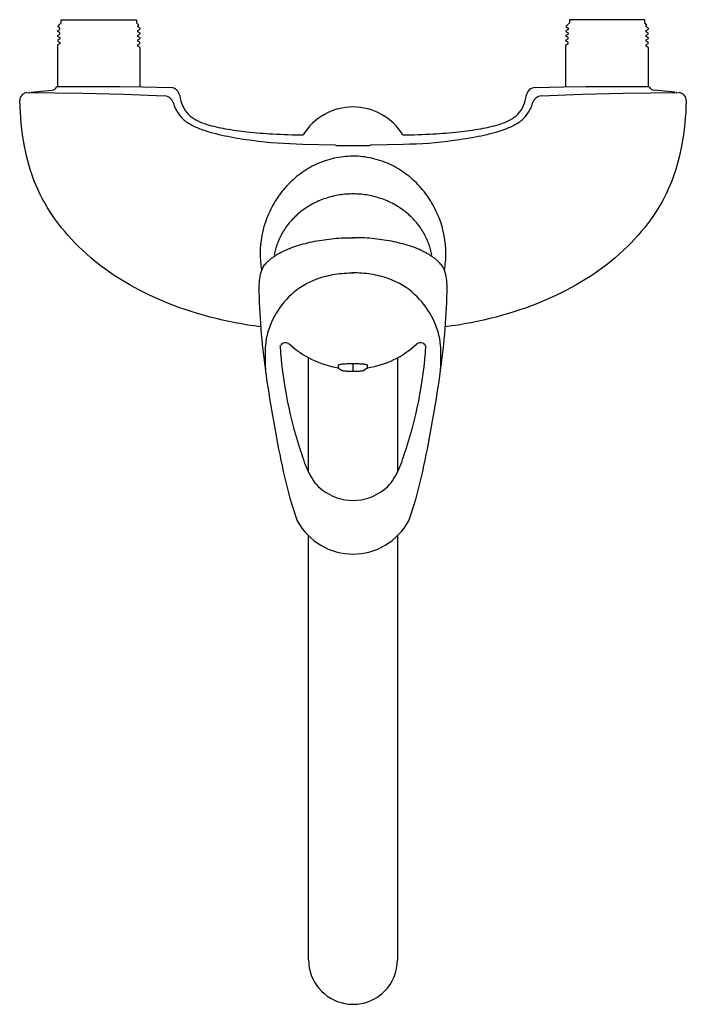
# Model space of a CAD drawing. Header units: millimetres. Extents: x -105 to 105, y -310 to 0.
import ezdxf

# ---------------------------------------------------------------- set-up
doc = ezdxf.new("R2010")
doc.units = ezdxf.units.MM
doc.header["$MEASUREMENT"] = 0
doc.layers.add('PLANNING', color=1, linetype='Continuous')

# ---------------------------------------------------------------- blocks, each defined once
blk = doc.blocks.new('81340250_t')
at = {"layer": 'PLANNING'}
for p, q in [((-91.85, 0), (-68.15, 0)), ((-91.85, -1), (-91.85, 0)), ((-68.15, 0), (-68.15, -1)), ((68.15, 0), (68.15, -1)), ((91.85, 0), (68.15, 0)), ((91.85, -1), (91.85, 0)), ((-92.98, -3.47), (-92.25, -3.05)), ((-92.97, -2.15), (-92.6, -1.76)), ((-92.25, -2.64), (-92.97, -2.15)), ((-92.6, -1.76), (-92.56, -1.73)), ((-92.56, -1.73), (-91.85, -1)), ((-92.25, -3.05), (-92.25, -2.64)), ((-67.47, -1.71), (-68.15, -1)), ((-67.75, -1.89), (-67.47, -1.71)), ((-67.75, -2.3), (-67.75, -1.89)), ((-67.03, -2.71), (-67.75, -2.3)), ((-67.75, -3.39), (-67.02, -2.97)), ((-67.02, -2.97), (-67.03, -2.71)), ((67.75, -3.05), (67.02, -3.47)), ((67.4, -1.76), (67.03, -2.15)), ((67.03, -2.15), (67.75, -2.64)), ((67.44, -1.73), (67.4, -1.76)), ((68.15, -1), (67.44, -1.73)), ((67.75, -2.64), (67.75, -3.05)), ((92.53, -1.71), (91.85, -1)), ((92.25, -1.89), (92.53, -1.71)), ((92.25, -2.3), (92.25, -1.89)), ((92.97, -2.71), (92.25, -2.3)), ((92.25, -3.39), (92.98, -2.97)), ((92.98, -2.97), (92.97, -2.71)), ((-93.01, -5), (-92.25, -4.55)), ((-93.01, -5), (-92.96, -5.23)), ((-92.96, -3.73), (-92.98, -3.47)), ((-92.25, -6.05), (-92.97, -6.47)), ((-92.25, -4.14), (-92.96, -3.73)), ((-92.96, -5.23), (-92.94, -5.23)), ((-92.94, -5.23), (-92.25, -5.64)), ((-92.25, -4.55), (-92.25, -4.14)), ((-92.25, -5.64), (-92.25, -6.05)), ((-67.75, -3.8), (-67.75, -3.39)), ((-67.04, -4.21), (-67.75, -3.8)), ((-67.75, -4.89), (-67.02, -4.46)), ((-67.75, -5.3), (-67.75, -4.89)), ((-67.15, -5.64), (-67.75, -5.3)), ((-67.75, -6.39), (-67, -5.94)), ((-67.03, -5.72), (-67.15, -5.64)), ((-67.02, -4.46), (-67.04, -4.21)), ((-67, -5.94), (-67.03, -5.72)), ((67.75, -4.55), (66.99, -5)), ((67.04, -5.23), (66.99, -5)), ((67.02, -3.47), (67.04, -3.73)), ((67.03, -6.47), (67.75, -6.05)), ((67.04, -3.73), (67.75, -4.14)), ((67.06, -5.23), (67.04, -5.23)), ((67.75, -5.64), (67.06, -5.23)), ((67.75, -4.14), (67.75, -4.55)), ((67.75, -6.05), (67.75, -5.64)), ((92.25, -3.8), (92.25, -3.39)), ((92.96, -4.21), (92.25, -3.8)), ((92.25, -4.89), (92.98, -4.46)), ((92.25, -5.3), (92.25, -4.89)), ((92.85, -5.64), (92.25, -5.3)), ((92.25, -6.39), (93, -5.94)), ((92.97, -5.72), (92.85, -5.64)), ((92.98, -4.46), (92.96, -4.21)), ((93, -5.94), (92.97, -5.72)), ((-92.99, -7.96), (-93, -21)), ((-92.25, -7.55), (-92.99, -7.96)), ((-92.97, -6.47), (-92.95, -6.74)), ((-92.95, -6.74), (-92.25, -7.14)), ((-92.25, -7.14), (-92.25, -7.55)), ((-67.75, -6.8), (-67.75, -6.39)), ((-67.06, -7.2), (-67.75, -6.8)), ((-67.75, -7.89), (-67.03, -7.45)), ((-67.75, -8.3), (-67.75, -7.89)), ((-67.05, -8.72), (-67.75, -8.3)), ((-67.03, -7.45), (-67.06, -7.2)), ((-67.03, -8.72), (-67.05, -8.72)), ((-66.98, -21.03), (-67.03, -8.72)), ((67, -21), (67.01, -7.96)), ((67.01, -7.96), (67.75, -7.55)), ((67.05, -6.74), (67.03, -6.47)), ((67.75, -7.14), (67.05, -6.74)), ((67.75, -7.55), (67.75, -7.14)), ((92.25, -6.8), (92.25, -6.39)), ((92.94, -7.2), (92.25, -6.8)), ((92.25, -7.89), (92.97, -7.45)), ((92.25, -8.3), (92.25, -7.89)), ((92.95, -8.72), (92.25, -8.3)), ((92.97, -7.45), (92.94, -7.2)), ((92.97, -8.72), (92.95, -8.72)), ((93.02, -21.03), (92.97, -8.72)), ((-93.22, -21.17), (-93.02, -21.03)), ((-93.04, -21.05), (-92.14, -21.03)), ((-92.94, -21.05), (-93.04, -21.05)), ((-92.14, -21.03), (-73.49, -21.05)), ((-73.49, -21.05), (-73.42, -21.12)), ((-73.42, -21.12), (-66.86, -21.06)), ((-66.86, -21.06), (-66.29, -21.14)), ((-66.29, -21.14), (-57.4, -21.37)), ((57.4, -21.37), (66.29, -21.14)), ((66.29, -21.14), (66.85, -21.06)), ((66.85, -21.06), (73.41, -21.12)), ((73.41, -21.12), (73.49, -21.05)), ((73.49, -21.05), (92.13, -21.03)), ((92.13, -21.03), (93.03, -21.05)), ((93.03, -21.05), (92.94, -21.05)), ((93.22, -21.17), (93.02, -21.03)), ((-102.66, -22.95), (-85.03, -23.17)), ((-101.95, -22.98), (-101.72, -22.85)), ((-101.28, -22.8), (-94.8, -22.18)), ((-85.03, -23.17), (-72.28, -23.41)), ((-72.28, -23.41), (-59.28, -23.99)), ((59.27, -23.99), (72.28, -23.41)), ((72.28, -23.41), (85.02, -23.17)), ((85.02, -23.17), (102.66, -22.95)), ((101.28, -22.8), (94.79, -22.18)), ((101.94, -22.98), (101.72, -22.85)), ((-55.27, -29.14), (-54.31, -30.47)), ((-54.31, -30.47), (-53.18, -31.59)), ((53.17, -31.59), (54.31, -30.47)), ((54.31, -30.47), (55.26, -29.14)), ((-15.95, -39.18), (-5.6, -39.44)), ((-5.6, -39.44), (-5.46, -39.51)), ((-5.46, -39.51), (-5.24, -39.57)), ((-5.24, -39.57), (-5.03, -39.65)), ((-5.03, -39.65), (5.03, -39.65)), ((5.03, -39.65), (5.23, -39.57)), ((5.23, -39.57), (5.45, -39.51)), ((5.45, -39.51), (5.59, -39.44)), ((5.59, -39.44), (15.94, -39.18)), ((-28.27, -77.84), (-28.84, -78.96)), ((28.26, -77.84), (28.83, -78.96)), ((-20.27, -101.96), (-20.09, -102.1)), ((20.26, -101.96), (20.08, -102.1)), ((-22.95, -102.73), (-22.78, -102.46)), ((22.94, -102.73), (22.77, -102.46)), ((-14, -142.45), (-14, -106.45)), ((-0.03, -108.35), (-0.03, -110.69)), ((14, -106.45), (14, -142.43)), ((-4.63, -108.83), (-4.63, -109.62)), ((-4.6, -109.67), (-4.54, -109.71)), ((-4.6, -109.67), (-3.59, -110.37)), ((4.55, -109.67), (3.53, -110.37)), ((4.49, -109.71), (4.55, -109.67)), ((4.57, -109.6), (4.57, -108.83)), ((-14, -296), (-14, -162.49)), ((14, -162.48), (14, -296))]:
    blk.add_line(p, q, dxfattribs=at)
for centre, radius, start, end in [((-94.98, -20.17), 2.02, 275.1872, 330.3032), ((-57.53, -24.37), 3, 8.7164, 87.6197), ((57.47, -24.31), 2.95, 91.4776, 172.1863), ((94.98, -20.17), 2.02, 209.6968, 264.8128), ((-102.39, -25.44), 2.5, 96.2756, 181.8556), ((-59.55, -27.09), 3.11, 20.135, 85.0254), ((59.54, -27.09), 3.11, 94.9746, 159.865), ((102.37, -25.44), 2.51, 358.3718, 83.497), ((-44.16, -22.45), 12.97, 195.9646, 211.0801), ((0, -45.9), 18.43, 90.0137, 148.6069), ((0, -45.88), 18.41, 31.3656, 90.0137), ((44.16, -22.45), 12.97, 328.9199, 344.0354), ((-44, -20.34), 14.52, 230.7925, 244.3359), ((-38.12, -8.09), 28.11, 244.3359, 251.777), ((38.11, -8.09), 28.11, 288.223, 295.6641), ((44, -20.34), 14.52, 295.6641, 309.2075), ((-28.61, 20.79), 58.52, 251.777, 259.3383), ((-18.07, 69.54), 108.38, 258.6306, 262.7604), ((8.92, 125.32), 164.88, 277.9473, 280.6617), ((28.6, 20.79), 58.52, 280.6617, 288.223), ((-11.91, 117.99), 157.22, 262.7604, 268.5293), ((14.26, 87.09), 126.28, 270.763, 277.9473), ((0.12, -71.38), 28.4, 90.2578, 102.2268), ((0.11, -69.13), 26.15, 77.2576, 90.2578), ((-0.04, -70.74), 27.71, 114.4544, 126.6305), ((-0.23, -69.73), 26.71, 102.2268, 114.97), ((-0.53, -71.96), 29.06, 65.5456, 77.2576), ((0.03, -70.74), 27.71, 53.3695, 65.5456), ((2.27, -73.85), 31.59, 126.6305, 137.3633), ((-2.28, -73.85), 31.59, 42.6367, 53.3695), ((1.07, -72.74), 29.95, 137.3633, 148.5961), ((-1.08, -72.74), 29.95, 31.4039, 42.6367), ((4.28, -74.7), 33.71, 148.5961, 158.5792), ((-4.29, -74.7), 33.71, 21.4208, 31.4039), ((1.69, -73.68), 30.92, 158.5792, 180.0619), ((-1.69, -73.68), 30.92, 359.9381, 21.4208), ((0.72, -73.68), 29.95, 180.0619, 189.7695), ((-0.72, -73.68), 29.95, 350.2305, 359.9381), ((-14.23, -83.85), 15.4, 161.4822, 180.6246), ((14.22, -83.85), 15.4, 359.3754, 18.5178), ((166.12, -81.88), 195.77, 180.6246, 188.4287), ((-2.15, -105.52), 25.65, 132.1727, 170.9921), ((2.14, -105.52), 25.65, 9.0079, 47.8273), ((-166.13, -81.88), 195.77, 351.5713, 359.3754), ((23.16, -106.28), 50.87, 174.6148, 190.6864), ((-21.24, -103.62), 1.92, 59.5717, 143.0555), ((-0.07, -80.5), 29.45, 227.1774, 261.0971), ((0.06, -80.5), 29.45, 278.812, 312.8226), ((21.23, -103.62), 1.92, 36.9445, 120.4283), ((-23.17, -106.28), 50.87, 349.3136, 5.3852), ((108.03, -94.36), 131.25, 183.6578, 198.9018), ((-108.04, -94.36), 131.25, 341.0982, 356.3422), ((-4.55, -109.61), 0.0743, 184.1227, 231.4272), ((4.5, -109.61), 0.0743, 308.5728, 355.8773), ((388.2, -53.07), 419.72, 188.5831, 192.5073), ((-388.21, -53.07), 419.72, 347.4927, 351.4169), ((20.13, -126.14), 37.83, 196.4881, 206.6404), ((-20.14, -126.14), 37.83, 333.3596, 343.5119), ((90.34, -119.14), 114.62, 192.5073, 199.3903), ((-0.22, -136.35), 15.06, 206.6404, 230.7646), ((0.22, -136.35), 15.06, 309.2354, 333.3596), ((-90.35, -119.14), 114.62, 340.6097, 347.4927), ((0.32, -134.73), 16.66, 232.837, 269.304), ((-0.33, -134.73), 16.66, 270.696, 307.163), ((-14.1, -155.9), 3.9, 199.3903, 208.1591), ((-0.03, -148.37), 19.86, 208.1591, 270.4371), ((0.03, -148.37), 19.86, 269.5629, 331.8409), ((14.09, -155.9), 3.9, 331.8409, 340.6097), ((0, -296), 14, 180, 259.5037), ((-0.09, -295.96), 14.09, 315.1448, 359.8553), ((0.09, -296.19), 13.8, 280.9028, 315.2684), ((-0.03, -296.23), 13.77, 259.483, 270.143), ((-0.06, -295.21), 14.79, 270.2512, 280.7917)]:
    blk.add_arc(centre, radius, start, end, dxfattribs=at)
for points, knots in [([(-54.56, -23.91), (-54.23, -26.04), (-53.01, -29.17), (-49.33, -31.78), (-45.35, -33.28), (-39.86, -34.46), (-32.93, -35.46), (-24.75, -36.04), (-18.9, -36.24), (-15.73, -36.3)], [69.976421, 69.976421, 69.976421, 69.976421, 76.469738, 79.443639, 83.28236, 89.226329, 96.252751, 104.306853, 113.825436, 113.825436, 113.825436, 113.825436]), ([(15.72, -36.3), (18.89, -36.24), (24.74, -36.04), (32.92, -35.46), (39.85, -34.46), (45.34, -33.28), (49.32, -31.78), (53.01, -29.17), (54.26, -26.04), (54.55, -23.91)], [151.39898, 151.39898, 151.39898, 151.39898, 160.917562, 168.971665, 175.998087, 181.942056, 185.780776, 188.754677, 195.247995, 195.247995, 195.247995, 195.247995]), ([(-29.09, -96.71), (-39.89, -95.34), (-60.11, -90.16), (-85.47, -74.81), (-99.16, -56.27), (-103.99, -39.29), (-104.73, -30.32), (-104.89, -25.52)], [-114.620069, -114.620069, -114.620069, -114.620069, -82.010218, -52.425241, -27.064373, -14.363278, 0, 0, 0, 0]), ([(104.88, -25.52), (104.75, -30.32), (103.99, -39.29), (99.15, -56.27), (85.46, -74.81), (60.1, -90.16), (39.88, -95.34), (29.08, -96.71)], [223.216814, 223.216814, 223.216814, 223.216814, 237.580092, 250.281187, 275.642055, 305.227032, 337.836883, 337.836883, 337.836883, 337.836883]), ([(-19.37, -86.51), (-17.25, -84.37), (-14.5, -82.71), (-9.38, -80.92), (-7.53, -80.45), (-3.79, -79.86), (-1.87, -79.7), (0.14, -79.74)], [74.5501532, 74.5501532, 74.5501532, 74.5501532, 75.0501531, 75.0501531, 75.3001532, 75.3001532, 75.5501529, 75.5501529, 75.5501529, 75.5501529]), ([(19.36, -86.51), (17.25, -84.37), (14.49, -82.71), (9.37, -80.92), (7.52, -80.45), (3.79, -79.86), (1.86, -79.7), (-0.14, -79.74)], [74.5501532, 74.5501532, 74.5501532, 74.5501532, 75.0501531, 75.0501531, 75.3001532, 75.3001532, 75.5501529, 75.5501529, 75.5501529, 75.5501529])]:
    blk.add_open_spline(points, degree=3, knots=knots, dxfattribs=at)
for points, weights in [([(0, -54.86), (-21.41, -54.86), (-24.79, -74.09)], [1, 0.738170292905, 0.944462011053]), ([(24.78, -74.09), (21.41, -54.86), (0, -54.86)], [0.944462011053, 0.738170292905, 1]), ([(-28.27, -77.84), (-22.21, -68.63), (0.12, -68.63)], [1, 0.797337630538, 1]), ([(28.26, -77.84), (22.2, -68.63), (-0.12, -68.63)], [1, 0.797337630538, 1]), ([(-0.03, -108.35), (-4.63, -108.35), (-4.63, -108.83)], [1, 0.707106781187, 1]), ([(4.57, -108.83), (4.57, -108.35), (-0.03, -108.35)], [1, 0.707106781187, 1]), ([(-3.63, -110.32), (-3.63, -110.69), (-0.03, -110.69)], [1, 0.707106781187, 1]), ([(-0.03, -110.69), (3.57, -110.69), (3.57, -110.32)], [1, 0.707106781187, 1])]:
    blk.add_rational_spline(points, weights, degree=2, dxfattribs=at)

msp = doc.modelspace()

# ---------------------------------------------------------------- block references
msp.add_blockref('81340250_t', (0, 0))

doc.saveas('drawing.dxf')
